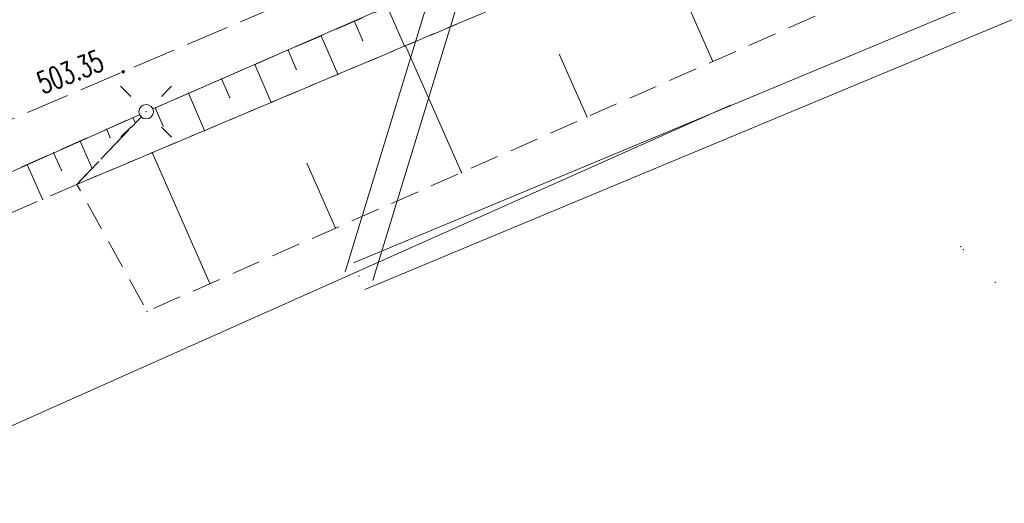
# Model space of a CAD drawing. Header units: metres. Extents: x 7422311 to 7422914, y 5495352 to 5495886.
# Tile 6 of 22: x 7422376 to 7422410, y 5495790 to 5495806. Entities that reach past the tile are written whole.
import ezdxf
from ezdxf.enums import TextEntityAlignment as Align

# ---------------------------------------------------------------- set-up
doc = ezdxf.new("R2010")
doc.units = ezdxf.units.M
doc.set_wipeout_variables(frame=1)
doc.linetypes.add('L_0_04', pattern=[1.5, 1, -0.5])
doc.linetypes.add('L_0_06', pattern=[2, 1.5, -0.5])
doc.layers.get('0').update_dxf_attribs({"linetype": 'CONTINUOUS', "lineweight": 18})
for name, color, linetype, lineweight in [('EGB_DzialkaEwidencyjna', 7, 'CONTINUOUS', 18), ('GES_InneUrzadzeniaTowarzyszac2', 7, 'CONTINUOUS', 18), ('GES_PrzewodElektroenergetyczny', 1, 'CONTINUOUS', 18), ('GES_UrzadzeniaSiecElektroener2', 7, 'CONTINUOUS', 18), ('KR_ObiektKarto', 7, 'CONTINUOUS', 18), ('OT_Komunikacja', 7, 'CONTINUOUS', 18), ('OT_Rzedna', 7, 'CONTINUOUS', 18), ('OT_Skarpa', 7, 'CONTINUOUS', 18)]:
    doc.layers.add(name, color=color, linetype=linetype, lineweight=lineweight)
doc.styles.get("Standard").update_dxf_attribs({"font": 'simplex.shx'})

# ---------------------------------------------------------------- blocks, each defined once
blk = doc.blocks.new('L_0_02_2')
at = {"color": 0}
blk.add_point((0, 0), dxfattribs=at)
blk = doc.blocks.new('L_0_02_1')
at = {"color": 0}
blk.add_point((0, 0), dxfattribs=at)
blk = doc.blocks.new('SUPP')
at = {"color": 0, "linetype": 'Continuous', "lineweight": 18}
blk.add_wipeout([(0, -0.5), (0.25, -0.433), (0.433, -0.25), (0.5, 0), (0.433, 0.25), (0.25, 0.433), (0, 0.5), (-0.25, 0.433), (-0.433, 0.25), (-0.5, 0), (-0.433, -0.25), (-0.25, -0.433)], dxfattribs=at)
blk.add_circle((0, 0), 0.5, dxfattribs=at)
blk = doc.blocks.new('SUEO')
at = {"color": 0, "linetype": 'Continuous', "lineweight": 18, "flags": 128}
for points in [[(-1.06, 1.06), (-1.76, 1.76)], [(1.76, 1.76), (1.06, 1.06)], [(-1.74, -1.74), (-1.06, -1.06)], [(1.06, -1.06), (1.76, -1.76)]]:
    blk.add_lwpolyline(points, dxfattribs=at)
at = {"color": 0, "linetype": 'Continuous', "lineweight": 18}
blk.add_wipeout([(0, -0.5), (0.25, -0.433), (0.433, -0.25), (0.5, 0), (0.433, 0.25), (0.25, 0.433), (0, 0.5), (-0.25, 0.433), (-0.433, 0.25), (-0.5, 0), (-0.433, -0.25), (-0.25, -0.433)], dxfattribs=at)
blk.add_circle((0, 0), 0.5, dxfattribs=at)
blk = doc.blocks.new('OTRS')
at = {"linetype": 'Continuous', "lineweight": 13}
blk.add_hatch(color=0, dxfattribs=at).paths.add_polyline_path([(0, -0.091, 1), (0, 0.091, 1)])
at = {"color": 0, "linetype": 'Continuous', "lineweight": 13}
blk.add_circle((0, 0), 0.0906, dxfattribs=at)

msp = doc.modelspace()

# ---------------------------------------------------------------- linework, layer by layer
for p in [(7422387.552, 5495806.416), (7422386.405, 5495805.919), (7422387.842, 5495805.746), (7422385.258, 5495805.422), (7422389.284, 5495805.562), (7422389.313, 5495805.574), (7422394.642, 5495805.266), (7422384.111, 5495804.925), (7422399.938, 5495805.031), (7422385.543, 5495804.763), (7422386.981, 5495804.59), (7422382.964, 5495804.428), (7422381.817, 5495803.931), (7422383.245, 5495803.78), (7422384.677, 5495803.618), (7422400.554, 5495803.517), (7422400.554, 5495803.517), (7422400.554, 5495803.517), (7422400.554, 5495803.517), (7422400.554, 5495803.517), (7422400.554, 5495803.517), (7422400.554, 5495803.517), (7422400.554, 5495803.517), (7422400.554, 5495803.517), (7422400.554, 5495803.517), (7422395.593, 5495803.112), (7422378.983, 5495802.688), (7422382.374, 5495802.647), (7422378.07, 5495802.282), (7422379.109, 5495802.405), (7422377.156, 5495801.876), (7422380.559, 5495801.882), (7422385.919, 5495801.501), (7422376.242, 5495801.471), (7422377.424, 5495801.273), (7422378.489, 5495801.338), (7422391.248, 5495801.194), (7422377.964, 5495800.787), (7422377.964, 5495800.787), (7422377.964, 5495800.787), (7422377.964, 5495800.787), (7422377.964, 5495800.787), (7422377.964, 5495800.787), (7422377.964, 5495800.787), (7422377.964, 5495800.787), (7422376.773, 5495800.274), (7422386.902, 5495799.275), (7422408.507, 5495798.634), (7422408.594, 5495798.529), (7422387.714, 5495797.617), (7422387.714, 5495797.617), (7422387.714, 5495797.617), (7422387.714, 5495797.617), (7422382.557, 5495797.357), (7422409.703, 5495797.402), (7422380.384, 5495796.397), (7422380.384, 5495796.397)]:
    msp.add_point(p)
at = {"layer": 'EGB_DzialkaEwidencyjna', "linetype": 'CONTINUOUS', "lineweight": 18}
msp.add_line((7422400.554, 5495803.517), (7422372.968, 5495791.223), dxfattribs=at)
at = {"layer": 'GES_InneUrzadzeniaTowarzyszac2'}
msp.add_point((7422380.354, 5495803.297), dxfattribs=at)
at = {"layer": 'GES_PrzewodElektroenergetyczny', "lineweight": 18}
for p, q in [((7422387.236, 5495797.763), (7422395.496, 5495824.828)), ((7422388.193, 5495797.471), (7422396.453, 5495824.536)), ((7422420.732, 5495811.919), (7422387.522, 5495798.079)), ((7422421.117, 5495810.996), (7422387.907, 5495797.156))]:
    msp.add_line(p, q, dxfattribs=at)
at = {"layer": 'GES_PrzewodElektroenergetyczny', "color": 1, "linetype": 'Continuous', "lineweight": 18, "flags": 128}
msp.add_lwpolyline([(7422451.154, 5495827.037), (7422449.142, 5495828.993), (7422443.162, 5495824.004), (7422438.567, 5495825.867), (7422430.469, 5495824.022), (7422417.254, 5495818.797), (7422405.949, 5495814.471), (7422380.354, 5495803.297), (7422350.137, 5495789.838), (7422337.651, 5495789.769), (7422323.364, 5495795.282), (7422317.278, 5495798.229)], dxfattribs=at)
at = {"layer": 'KR_ObiektKarto', "linetype": 'Continuous', "lineweight": 18, "flags": 128}
for points in [[(7422399.938, 5495805.031), (7422398.068, 5495809.266)], [(7422388.699, 5495806.913), (7422389.284, 5495805.562)], [(7422387.552, 5495806.416), (7422387.842, 5495805.746)], [(7422386.405, 5495805.919), (7422386.981, 5495804.59)], [(7422385.258, 5495805.422), (7422385.543, 5495804.763)], [(7422391.248, 5495801.194), (7422389.313, 5495805.574)], [(7422395.593, 5495803.112), (7422394.642, 5495805.266)], [(7422384.111, 5495804.925), (7422384.677, 5495803.618)], [(7422382.964, 5495804.428), (7422383.245, 5495803.78)], [(7422381.817, 5495803.931), (7422382.374, 5495802.647)], [(7422380.67, 5495803.434), (7422380.946, 5495802.798)], [(7422379.897, 5495803.094), (7422379.981, 5495802.905)], [(7422378.983, 5495802.688), (7422379.109, 5495802.405)], [(7422378.07, 5495802.282), (7422378.489, 5495801.338)], [(7422377.156, 5495801.876), (7422377.424, 5495801.273)], [(7422382.557, 5495797.357), (7422380.559, 5495801.882)], [(7422386.902, 5495799.275), (7422385.919, 5495801.501)], [(7422376.242, 5495801.471), (7422376.773, 5495800.274)]]:
    msp.add_lwpolyline(points, dxfattribs=at)
at = {"layer": 'OT_Komunikacja', "color": 7, "linetype": 'L_0_06', "lineweight": 18, "flags": 128}
msp.add_lwpolyline([(7422433.214, 5495826.447), (7422422.094, 5495822.027), (7422408.674, 5495816.757), (7422388.774, 5495808.597), (7422369.404, 5495800.357), (7422364.994, 5495806.947), (7422386.514, 5495815.467), (7422402.284, 5495821.697), (7422421.984, 5495829.697), (7422429.134, 5495832.847)], close=True, dxfattribs=at)
at = {"layer": 'OT_Rzedna'}
msp.add_point((7422379.561, 5495804.678), dxfattribs=at)
at = {"layer": 'OT_Skarpa', "color": 7, "linetype": 'L_0_04', "lineweight": 18, "flags": 128}
for points in [[(7422440.674, 5495824.127), (7422437.89, 5495824.597), (7422433.664, 5495823.857), (7422415.104, 5495816.397), (7422397.904, 5495809.197), (7422377.964, 5495800.787), (7422380.354, 5495803.297), (7422398.194, 5495811.027), (7422417.254, 5495818.797), (7422432.144, 5495824.427), (7422438.274, 5495825.767)], [(7422436.744, 5495819.027), (7422433.784, 5495818.647), (7422431.294, 5495817.377), (7422425.344, 5495814.427), (7422413.874, 5495808.307), (7422404.504, 5495807.047), (7422380.384, 5495796.397), (7422377.964, 5495800.787), (7422397.904, 5495809.197), (7422415.104, 5495816.397), (7422433.664, 5495823.857), (7422437.89, 5495824.597)], [(7422377.964, 5495800.787), (7422368.373, 5495796.65), (7422361.771, 5495792.787), (7422361.271, 5495793.854), (7422362.671, 5495795.355), (7422364.181, 5495796.307), (7422370.559, 5495798.947), (7422380.354, 5495803.297)]]:
    msp.add_lwpolyline(points, close=True, dxfattribs=at)

# ---------------------------------------------------------------- block references
at = {"layer": 'EGB_DzialkaEwidencyjna', "color": 7, "linetype": 'Continuous', "xscale": 0.5, "yscale": 0.5, "zscale": 0.5}
for name, rotation in [('L_0_02_2', 20.57), ('L_0_02_1', 204.0200000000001)]:
    msp.add_blockref(name, (7422400.554, 5495803.517), dxfattribs=dict(at, rotation=rotation))
at = {"layer": 'OT_Rzedna', "linetype": 'Continuous', "xscale": 0.5, "yscale": 0.5, "zscale": 0.5, "rotation": 108.67}
msp.add_blockref('OTRS', (7422379.561, 5495804.678), dxfattribs=at)

# ---------------------------------------------------------------- texts
at = {"layer": 'OT_Rzedna', "color": 7, "lineweight": 15, "width": 0.66}
msp.add_text('503.35', height=0.75, rotation=21.7, dxfattribs=at).set_placement((7422376.506, 5495804.589), align=Align.TOP_LEFT)

# ---------------------------------------------------------------- next in the draw order: block references
at = {"layer": 'GES_InneUrzadzeniaTowarzyszac2', "linetype": 'Continuous', "xscale": 0.5, "yscale": 0.5, "zscale": 0.5}
msp.add_blockref('SUPP', (7422380.354, 5495803.297), dxfattribs=at)

# ---------------------------------------------------------------- next in the draw order: linework, layer by layer
at = {"layer": 'GES_UrzadzeniaSiecElektroener2'}
msp.add_point((7422380.354, 5495803.297), dxfattribs=at)

# ---------------------------------------------------------------- next in the draw order: block references
at = {"layer": 'GES_UrzadzeniaSiecElektroener2', "linetype": 'Continuous', "xscale": 0.5, "yscale": 0.5, "zscale": 0.5}
msp.add_blockref('SUEO', (7422380.354, 5495803.297), dxfattribs=at)

# ---------------------------------------------------------------- next in the draw order: linework, layer by layer
for p in [(7422380.354, 5495803.297), (7422380.354, 5495803.297), (7422380.354, 5495803.297), (7422380.354, 5495803.297), (7422380.354, 5495803.297), (7422380.354, 5495803.297), (7422380.67, 5495803.434), (7422379.897, 5495803.094), (7422379.981, 5495802.905), (7422380.946, 5495802.798)]:
    msp.add_point(p)

doc.saveas('drawing.dxf')
